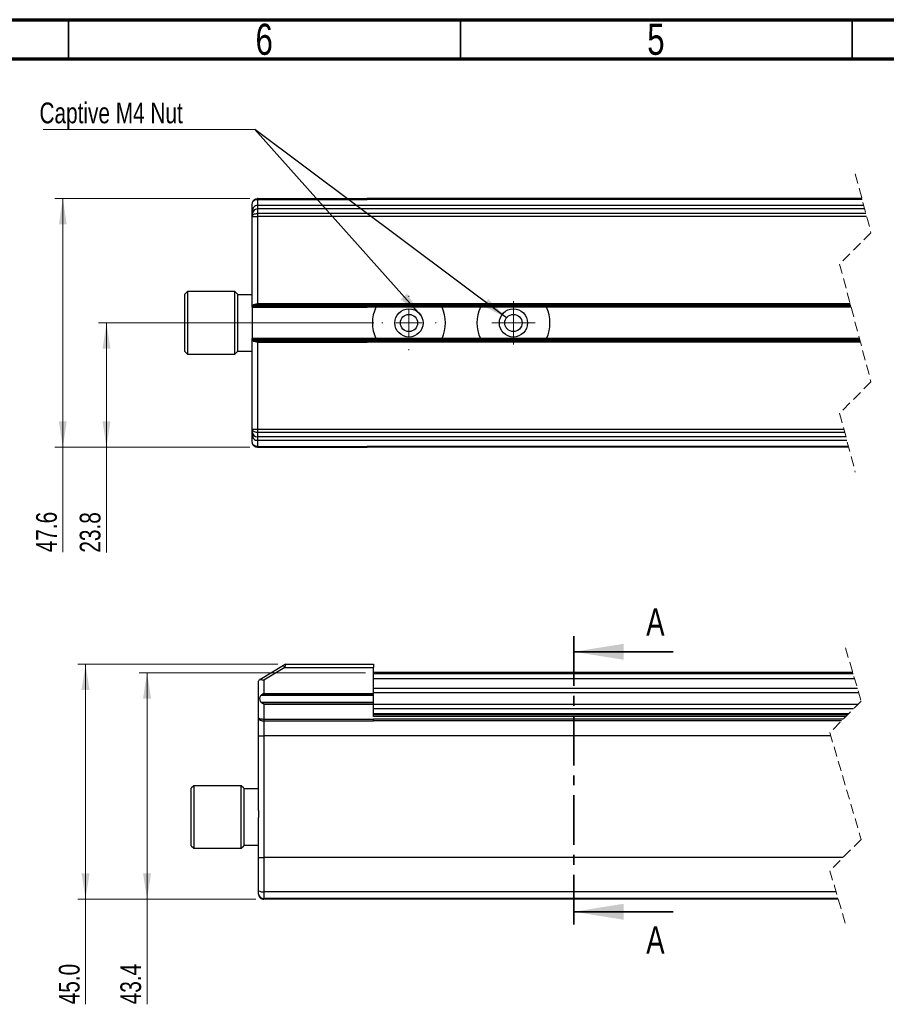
# Model space of a CAD drawing. Header units: millimetres. Extents: x 15 to 415, y 5 to 292.
# Tile 3 of 5: x 109 to 219, y 166 to 292. Entities that reach past the tile are written whole.
import ezdxf

# ---------------------------------------------------------------- set-up
doc = ezdxf.new("R2010")
doc.units = ezdxf.units.MM
doc.linetypes.add('CENTER', pattern=[10.16, 6.35, -1.27, 1.27, -1.27])
doc.linetypes.add('HIDDEN', pattern=[1.905, 1.27, -0.635])
doc.styles.add('SLDTEXTSTYLE0', font='TXT', dxfattribs={"width": 0.75})
doc.dimstyles.new('SLDDIMSTYLE0', dxfattribs={"dimtxt": 2.645833, "dimasz": 3.302, "dimexe": 0, "dimexo": 0.0625, "dimgap": 0.661458, "dimtad": 1, "dimdec": 1, "dimlfac": 1.5, "dimrnd": 1e-09, "dimzin": 4, "dimdsep": 46, "dimtxsty": 'SLDTEXTSTYLE0', "dimsah": 1, "dimcen": 0.09, "dimadec": 0, "dimazin": 1, "dimtfac": 1, "dimtdec": 1, "dimtofl": 0, "dimtmove": 0, "dimatfit": 3, "dimfxl": 1, "dimfrac": 2, "dimtolj": 1, "dimtzin": 12, "dimarcsym": 0})
doc.dimstyles.new('SLDDIMSTYLE1', dxfattribs={"dimtxt": 2.645833, "dimasz": 3.302, "dimexe": 0, "dimexo": 0.0625, "dimgap": 0.661458, "dimtad": 1, "dimdec": 1, "dimlfac": 1.5, "dimrnd": 1e-09, "dimzin": 12, "dimdsep": 46, "dimtxsty": 'SLDTEXTSTYLE0', "dimsah": 1, "dimcen": 0.09, "dimadec": 0, "dimazin": 3, "dimtfac": 1, "dimtdec": 1, "dimtofl": 0, "dimtmove": 0, "dimatfit": 3, "dimfxl": 1, "dimfrac": 2, "dimtolj": 1, "dimtzin": 12, "dimarcsym": 0})
doc.dimstyles.new('SLDDIMSTYLE3', dxfattribs={"dimtxt": 0.18, "dimasz": 3.302, "dimexe": 0, "dimexo": 0.0625, "dimgap": 0, "dimtad": 0, "dimtih": 1, "dimtoh": 1, "dimdec": 0, "dimrnd": 1e-09, "dimzin": 0, "dimdsep": 46, "dimtxsty": 'Standard', "dimsah": 1, "dimcen": 0.09, "dimadec": 0, "dimazin": 0, "dimtfac": 3.302, "dimtdec": 0, "dimtofl": 0, "dimtmove": 0, "dimatfit": 3, "dimfxl": 1, "dimfrac": 2, "dimtolj": 1, "dimtzin": 0, "dimarcsym": 0})

# ---------------------------------------------------------------- blocks, each defined once
blk = doc.blocks.new('_D')
at = {"color": 7, "linetype": 'Continuous', "lineweight": 0}
for p, q in [((141.7, 209.68), (116.16, 209.68)), ((117.16, 179.68), (117.16, 209.68)), ((138.91, 179.68), (116.16, 179.68)), ((117.16, 179.68), (117.16, 166.26))]:
    blk.add_line(p, q, dxfattribs=at)
at = {"color": 7, "linetype": 'Continuous', "lineweight": 18}
for points in [[(117.16, 209.68), (116.65, 206.38), (117.67, 206.38)], [(117.16, 179.68), (117.67, 182.98), (116.65, 182.98)]]:
    blk.add_solid(points, dxfattribs=at)
at = {"color": 7, "linetype": 'Continuous', "lineweight": 18, "insert": (113.75, 166.26), "char_height": 2.646, "attachment_point": 1, "rotation": 90, "style": 'SLDTEXTSTYLE0'}
blk.add_mtext('45.0', dxfattribs=at)
blk = doc.blocks.new('_D_1')
at = {"color": 7, "linetype": 'Continuous', "lineweight": 0}
for p, q in [((152.91, 208.61), (124.01, 208.61)), ((125.01, 208.61), (125.01, 179.68)), ((138.91, 179.68), (124.01, 179.68)), ((125.01, 179.68), (125.01, 166.26))]:
    blk.add_line(p, q, dxfattribs=at)
at = {"color": 7, "linetype": 'Continuous', "lineweight": 18}
for points in [[(125.01, 208.61), (124.5, 205.31), (125.52, 205.31)], [(125.01, 179.68), (125.52, 182.98), (124.5, 182.98)]]:
    blk.add_solid(points, dxfattribs=at)
at = {"color": 7, "linetype": 'Continuous', "lineweight": 18, "insert": (121.6, 166.26), "char_height": 2.646, "attachment_point": 1, "rotation": 90, "style": 'SLDTEXTSTYLE0'}
blk.add_mtext('43.4', dxfattribs=at)
blk = doc.blocks.new('_D_9')
at = {"color": 7, "linetype": 'Continuous', "lineweight": 0}
for p, q in [((153.97, 253.27), (118.83, 253.27)), ((119.83, 237.4), (119.83, 253.27)), ((138.11, 237.4), (118.83, 237.4)), ((119.83, 237.4), (119.83, 223.94))]:
    blk.add_line(p, q, dxfattribs=at)
at = {"color": 7, "linetype": 'Continuous', "lineweight": 18}
for points in [[(119.83, 253.27), (119.33, 249.97), (120.34, 249.97)], [(119.83, 237.4), (120.34, 240.7), (119.33, 240.7)]]:
    blk.add_solid(points, dxfattribs=at)
at = {"color": 7, "linetype": 'Continuous', "lineweight": 18, "insert": (116.42, 223.94), "char_height": 2.646, "attachment_point": 1, "rotation": 90, "style": 'SLDTEXTSTYLE0'}
blk.add_mtext('23.8', dxfattribs=at)
blk = doc.blocks.new('_D_10')
at = {"color": 7, "linetype": 'Continuous', "lineweight": 0}
for p, q in [((138.11, 269.15), (113.26, 269.15)), ((114.26, 237.4), (114.26, 269.15)), ((138.11, 237.4), (113.26, 237.4)), ((114.26, 237.4), (114.26, 223.99))]:
    blk.add_line(p, q, dxfattribs=at)
at = {"color": 7, "linetype": 'Continuous', "lineweight": 18}
for points in [[(114.26, 269.15), (113.75, 265.85), (114.76, 265.85)], [(114.26, 237.4), (114.76, 240.7), (113.75, 240.7)]]:
    blk.add_solid(points, dxfattribs=at)
at = {"color": 7, "linetype": 'Continuous', "lineweight": 18, "insert": (110.85, 223.99), "char_height": 2.646, "attachment_point": 1, "rotation": 90, "style": 'SLDTEXTSTYLE0'}
blk.add_mtext('47.6', dxfattribs=at)
blk = doc.blocks.new('SW_NOTE_0_4')
at = {"color": 0, "linetype": 'Continuous', "lineweight": 0}
blk.add_line((-26.99, 0), (0, 0), dxfattribs=at)
blk.add_line((-26.99, 0), (0, 0), dxfattribs=at)
at = {"color": 0, "linetype": 'Continuous', "lineweight": 0, "insert": (-27.47, 3.46), "char_height": 2.6458, "attachment_point": 1, "style": 'SLDTEXTSTYLE0'}
blk.add_mtext('Captive M4 Nut', dxfattribs=at)
blk = doc.blocks.new('SW_CENTERMARKSYMBOL_1')
at = {"color": 0, "linetype": 'Continuous', "lineweight": 18}
for p, q in [((0, 3.33), (0, 3.47)), ((0, 0), (0, 1.67)), ((-3.33, 0), (-3.47, 0)), ((0, 0), (-1.67, 0)), ((0, 0), (0, -1.67)), ((0, 0), (1.67, 0)), ((3.33, 0), (3.47, 0)), ((0, -3.33), (0, -3.47))]:
    blk.add_line(p, q, dxfattribs=at)
blk = doc.blocks.new('SW_CENTERMARKSYMBOL_2')
at = {"color": 0, "linetype": 'Continuous', "lineweight": 18}
for p, q in [((0, 1.67), (0, 2.77)), ((0, 0), (0, 1.67)), ((-1.67, 0), (-2.77, 0)), ((0, 0), (-1.67, 0)), ((0, 0), (0, -1.67)), ((0, 0), (1.67, 0)), ((1.67, 0), (2.77, 0)), ((0, -1.67), (0, -2.77))]:
    blk.add_line(p, q, dxfattribs=at)

msp = doc.modelspace()

# ---------------------------------------------------------------- linework, layer by layer
at = {"color": 7, "linetype": 'Continuous', "lineweight": 70}
for p, q in [((15, 292), (415, 292)), ((20, 287), (410, 287))]:
    msp.add_line(p, q, dxfattribs=at)
at = {"color": 7, "linetype": 'Continuous', "lineweight": 35}
for p, q in [((115, 287), (115, 292)), ((165, 287), (165, 292)), ((215, 292), (215, 287)), ((215, 287), (215, 292)), ((192.175615, 211.278768), (179.475615, 211.278768)), ((192.175615, 178.078514), (179.475615, 178.078514))]:
    msp.add_line(p, q, dxfattribs=at)
at = {"color": 7, "linetype": 'HIDDEN', "lineweight": 18}
for p, q in [((215.412716, 272.324095), (217.412716, 264.798262)), ((217.412716, 264.798262), (213.412716, 260.798262)), ((213.412716, 260.798262), (217.412716, 245.746595)), ((217.412716, 245.746595), (213.412716, 241.746595)), ((213.412716, 241.746595), (215.412716, 234.220762)), ((214.1583, 211.787076), (216.1583, 204.966243)), ((216.1583, 204.966243), (212.1583, 200.966243)), ((212.1583, 200.966243), (216.1583, 187.324576)), ((216.1583, 187.324576), (212.1583, 183.324576)), ((212.1583, 183.324576), (214.1583, 176.503743))]:
    msp.add_line(p, q, dxfattribs=at)
at = {"color": 7, "linetype": 'Continuous', "lineweight": 25}
for p, q in [((139.056951, 269.147181), (139.048199, 269.14646)), ((139.048199, 269.14646), (139.091005, 269.14646)), ((139.068275, 269.147945), (139.056951, 269.147181)), ((139.056951, 269.147181), (139.095505, 269.147181)), ((139.107436, 269.149096), (153.107434, 269.149096)), ((139.107436, 269.149093), (139.107436, 269.053378)), ((153.107434, 269.053381), (153.107434, 269.149096)), ((216.256474, 269.149096), (153.107434, 269.149096)), ((138.440768, 267.605763), (138.440768, 268.482429)), ((139.107436, 269.053381), (153.107434, 269.053381)), ((139.107436, 269.052529), (139.107436, 268.272429)), ((139.107436, 268.272429), (139.107436, 267.825267)), ((216.489449, 268.272429), (139.107436, 268.272429)), ((216.28191, 269.053381), (153.107434, 269.053381)), ((138.440768, 267.172359), (138.440768, 267.605763)), ((138.440768, 266.885796), (138.440768, 267.172359)), ((138.440768, 255.278827), (138.440768, 266.885796)), ((138.440768, 266.885796), (139.107436, 266.885796)), ((139.107436, 267.825267), (139.107436, 267.252141)), ((216.608286, 267.825267), (139.107436, 267.825267)), ((139.107436, 267.252141), (139.107436, 266.885796)), ((216.760595, 267.252141), (139.107436, 267.252141)), ((139.107436, 266.885796), (139.107436, 255.73908)), ((216.85795, 266.885796), (139.107436, 266.885796)), ((130.167434, 257.272429), (129.834095, 256.939095)), ((129.834095, 249.605762), (129.834095, 256.939095)), ((136.234094, 257.272429), (130.167434, 257.272429)), ((130.167434, 257.272429), (130.167434, 249.272429)), ((136.567433, 256.939095), (136.234094, 257.272429)), ((136.234094, 249.272429), (136.234094, 257.272429)), ((136.567433, 256.939095), (136.567433, 249.605762)), ((138.440768, 256.855762), (136.567433, 256.855762)), ((138.440797, 255.278657), (138.440768, 255.278827)), ((138.440768, 255.278827), (138.440768, 251.266029)), ((138.471494, 255.272442), (153.107434, 255.272442)), ((138.478209, 255.273981), (153.107434, 255.27398)), ((138.53085, 255.491216), (138.530085, 255.472434)), ((138.530085, 255.472434), (138.530085, 255.405757)), ((138.530085, 255.472434), (214.828064, 255.472434)), ((138.530085, 255.405757), (214.845781, 255.405757)), ((138.53085, 255.491216), (214.823072, 255.491216)), ((138.631334, 255.605762), (138.595491, 255.599737)), ((138.595491, 255.599737), (214.794228, 255.599737)), ((138.707429, 255.605762), (138.631334, 255.605762)), ((138.707429, 255.605762), (214.792629, 255.605762)), ((139.107436, 255.73908), (214.757199, 255.73908)), ((214.880799, 255.27398), (153.107434, 255.27398)), ((153.107434, 255.27398), (153.107434, 255.272442)), ((214.881211, 255.272442), (153.107434, 255.272442)), ((138.440768, 251.266029), (138.440797, 251.266201)), ((138.440768, 239.659062), (138.440768, 251.266029)), ((153.107434, 251.272415), (138.471494, 251.272415)), ((138.478209, 251.270877), (153.107434, 251.270877)), ((138.530085, 251.139101), (138.530085, 251.072424)), ((138.530085, 251.139101), (153.107434, 251.139101)), ((138.530085, 251.072424), (215.997368, 251.072424)), ((138.631334, 250.939095), (138.707429, 250.939095)), ((138.707429, 250.939095), (216.032803, 250.939095)), ((139.107436, 250.80577), (139.107436, 239.659062)), ((139.107436, 250.80577), (153.107434, 250.80577)), ((153.107434, 251.272415), (153.107434, 251.270877)), ((215.94422, 251.272415), (153.107434, 251.272415)), ((153.107434, 251.270877), (153.107434, 251.270737)), ((153.107434, 251.270737), (153.107434, 251.139101)), ((215.944667, 251.270737), (153.107434, 251.270737)), ((215.97965, 251.139101), (153.107434, 251.139101)), ((216.068233, 250.80577), (153.107434, 250.80577)), ((129.834095, 249.605762), (130.167434, 249.272429)), ((130.167434, 249.272429), (136.234094, 249.272429)), ((136.234094, 249.272429), (136.567433, 249.605762)), ((136.567433, 249.689095), (138.440768, 249.689095)), ((139.107436, 239.659062), (138.440768, 239.659062)), ((138.440768, 239.372499), (138.440768, 239.659062)), ((138.440768, 238.939095), (138.440768, 239.372499)), ((138.440768, 238.062429), (138.440768, 238.939095)), ((138.440768, 238.937438), (138.440768, 238.905947)), ((138.441304, 238.917276), (138.441433, 238.912039)), ((213.967482, 239.659062), (139.107436, 239.659062)), ((139.107436, 239.659062), (139.107436, 239.292717)), ((214.064836, 239.292717), (139.107436, 239.292717)), ((139.107436, 239.292717), (139.107436, 238.719591)), ((214.217146, 238.719591), (139.107436, 238.719591)), ((139.107436, 238.719591), (139.107436, 238.272428)), ((214.335978, 238.272428), (139.107436, 238.272428)), ((139.107436, 238.272428), (139.107436, 237.492329)), ((138.774852, 237.484642), (138.78875, 237.476864)), ((138.807922, 237.46683), (138.817757, 237.461985)), ((138.817757, 237.461985), (138.829966, 237.461985)), ((138.817757, 237.461985), (138.827602, 237.457332)), ((139.107436, 237.491479), (139.107436, 237.395764)), ((139.107436, 237.491477), (153.107434, 237.491477)), ((139.107436, 237.395762), (153.107434, 237.395762)), ((214.543521, 237.491477), (153.107434, 237.491477)), ((153.107434, 237.395762), (153.107434, 237.491477)), ((214.568957, 237.395762), (153.107434, 237.395762)), ((139.405156, 207.756488), (142.418757, 209.564647)), ((142.59025, 209.278812), (139.909998, 207.670658)), ((142.59027, 209.278803), (142.59025, 209.278812)), ((142.59027, 209.278803), (153.909996, 209.278803)), ((142.701244, 209.678743), (153.909996, 209.678743)), ((153.909996, 209.678743), (153.909996, 209.278803)), ((153.909996, 205.958592), (153.909996, 209.278803)), ((139.909998, 207.670658), (139.909998, 205.958592)), ((215.089272, 208.612076), (153.909996, 208.612076)), ((215.108817, 208.545409), (153.909996, 208.545409)), ((215.128367, 208.478743), (153.909996, 208.478743)), ((215.323846, 207.812076), (153.909996, 207.812076)), ((139.24333, 202.818929), (139.24333, 207.470658)), ((215.685045, 206.580242), (153.909996, 206.580242)), ((139.577414, 205.731999), (153.909996, 205.731999)), ((139.859513, 205.923192), (139.850761, 205.917053)), ((139.850761, 205.917053), (153.909996, 205.917053)), ((139.870837, 205.931142), (139.859513, 205.923192)), ((139.859513, 205.923192), (153.909996, 205.923192)), ((139.870837, 205.931142), (153.909996, 205.931142)), ((139.893338, 205.946922), (153.909996, 205.946922)), ((139.909998, 205.958592), (153.909996, 205.958592)), ((215.846295, 206.030313), (153.909996, 206.030313)), ((153.909996, 205.946922), (153.909996, 205.958592)), ((153.909996, 205.931142), (153.909996, 205.946922)), ((153.909996, 205.923192), (153.909996, 205.931142)), ((153.909996, 205.917053), (153.909996, 205.923192)), ((153.909996, 205.731999), (153.909996, 205.917053)), ((153.909996, 204.825487), (153.909996, 205.731999)), ((139.577414, 204.825487), (139.591312, 204.816793)), ((139.577414, 204.825487), (153.909996, 204.825487)), ((139.591312, 204.816793), (153.909996, 204.816793)), ((139.610484, 204.804584), (139.620319, 204.798236)), ((139.610484, 204.804584), (153.909996, 204.804584)), ((139.620319, 204.798236), (139.627998, 204.793243)), ((139.620319, 204.798236), (153.909996, 204.798236)), ((139.627998, 204.793243), (153.909996, 204.793243)), ((139.909998, 204.598894), (139.909998, 202.687906)), ((139.909998, 204.598894), (153.909996, 204.598894)), ((153.909996, 204.816793), (153.909996, 204.825487)), ((153.909996, 204.804584), (153.909996, 204.816793)), ((153.909996, 204.798236), (153.909996, 204.804584)), ((153.909996, 204.793243), (153.909996, 204.798236)), ((153.909996, 204.598894), (153.909996, 204.793243)), ((153.909996, 203.012077), (153.909996, 204.598894)), ((215.719228, 204.527173), (153.909996, 204.527173)), ((215.169301, 203.977244), (153.909996, 203.977244)), ((139.24333, 200.54541), (139.24333, 202.818929)), ((139.909998, 202.686541), (139.909998, 202.452772)), ((139.909998, 202.686541), (153.909996, 202.686541)), ((139.909998, 202.45277), (153.909996, 202.45277)), ((139.909998, 202.451904), (139.909998, 200.54541)), ((214.537467, 203.34541), (153.909996, 203.34541)), ((214.404131, 203.212076), (153.909996, 203.212076)), ((214.204133, 203.012077), (153.909996, 203.012077)), ((153.909996, 202.45277), (153.909996, 202.686541)), ((213.878597, 202.686541), (153.909996, 202.686541)), ((213.644828, 202.45277), (153.909996, 202.45277)), ((139.24333, 200.54541), (139.909998, 200.54541)), ((139.24333, 191.024713), (139.24333, 200.54541)), ((212.281694, 200.54541), (139.909998, 200.54541)), ((139.909998, 200.54541), (139.909998, 185.012076)), ((130.969996, 194.178743), (130.636657, 193.84541)), ((130.636657, 190.178743), (130.636657, 193.84541)), ((137.036656, 194.178743), (130.969996, 194.178743)), ((130.969996, 194.178743), (130.969996, 190.178743)), ((137.369995, 193.84541), (137.036656, 194.178743)), ((137.036656, 190.178743), (137.036656, 194.178743)), ((137.369995, 193.84541), (137.369995, 190.178743)), ((139.24333, 193.762076), (137.369995, 193.762076)), ((130.636657, 186.512077), (130.636657, 190.178743)), ((130.969996, 190.178743), (130.969996, 186.178743)), ((137.036656, 186.178743), (137.036656, 190.178743)), ((137.369995, 190.178743), (137.369995, 186.512077)), ((139.24333, 185.012076), (139.24333, 190.132774)), ((130.636657, 186.512077), (130.969996, 186.178743)), ((130.969996, 186.178743), (137.036656, 186.178743)), ((137.036656, 186.178743), (137.369995, 186.512077)), ((137.369995, 186.59541), (139.24333, 186.59541)), ((139.24333, 185.012076), (139.909998, 185.012076)), ((139.24333, 180.767654), (139.24333, 185.012076)), ((139.909998, 185.012076), (139.909998, 180.63291)), ((213.8458, 185.012076), (139.909998, 185.012076)), ((139.24333, 180.34541), (139.24333, 180.767654)), ((212.947548, 180.63291), (139.909998, 180.63291)), ((139.909998, 180.63291), (139.909998, 179.788422)), ((213.19517, 179.788422), (139.909998, 179.788422)), ((139.909998, 179.788422), (139.909998, 179.678743)), ((213.227327, 179.678743), (139.909998, 179.678743))]:
    msp.add_line(p, q, dxfattribs=at)
at = {"color": 7, "linetype": 'CENTER', "lineweight": 35}
msp.add_line((179.475615, 213.278768), (179.475615, 176.078514), dxfattribs=at)
at = {"color": 7, "linetype": 'Continuous', "lineweight": 25, "flags": 128}
for points in [[(139.090776, 269.148887), (139.079521, 269.148511), (139.068275, 269.147945)], [(138.440768, 266.885796), (138.453573, 266.957265), (138.491511, 267.025989), (138.553122, 267.089326), (138.636023, 267.14484), (138.737052, 267.1904), (138.852308, 267.224254), (138.977368, 267.245101), (139.107436, 267.252141)], [(139.107436, 239.292717), (138.977368, 239.299756), (138.852308, 239.320603), (138.737052, 239.354457), (138.636023, 239.400018), (138.553122, 239.455532), (138.491511, 239.518868), (138.453573, 239.587592), (138.440768, 239.659062)], [(138.78875, 237.476864), (138.798296, 237.471769), (138.807922, 237.46683)], [(142.418757, 209.564647), (142.440374, 209.577619), (142.461166, 209.590094), (142.480339, 209.601594), (142.497147, 209.611678), (142.510946, 209.61996), (142.521218, 209.626125), (142.527566, 209.629933), (142.529751, 209.631241)], [(142.59025, 209.278812), (142.524625, 209.388195), (142.468984, 209.480926), (142.431811, 209.542888), (142.418757, 209.564647)], [(142.701244, 209.678743), (142.699108, 209.67103), (142.69279, 209.648253), (142.682528, 209.611284), (142.668719, 209.561545), (142.651911, 209.500946), (142.632728, 209.431815), (142.611906, 209.356807), (142.59027, 209.278803)], [(139.893338, 205.946922), (139.882083, 205.940623), (139.870837, 205.931142)], [(139.591312, 204.816793), (139.600858, 204.810594), (139.610484, 204.804584)]]:
    msp.add_lwpolyline(points, dxfattribs=at)
at = {"color": 7, "linetype": 'Continuous', "lineweight": 25}
for centre, radius in [((158.440764, 253.272428), 1.799999), ((158.44076, 253.272427), 1.1), ((171.774094, 253.272428), 1.799999), ((171.774099, 253.272431), 1.1)]:
    msp.add_circle(centre, radius, dxfattribs=at)
for centre, radius, start, end in [((139.107422, 267.605775), 0.666655, 89.99884561, 180.00104767), ((139.100618, 267.165415), 0.659887, 89.4080288, 179.39710223), ((138.451271, 255.284417), 0.011924, 211.60158242, 246.88052863), ((158.440859, 253.272429), 4.666757, 154.62340863, 205.37659137), ((158.440771, 253.272429), 4.666664, 334.62286691, 25.37713309), ((171.774097, 253.272429), 4.666664, 154.62286691, 205.37713309), ((171.774101, 253.272429), 4.666664, 334.62286691, 25.37713309), ((138.451271, 251.260441), 0.011924, 113.11947137, 148.39841758), ((139.100618, 239.379443), 0.659887, 180.60289777, 270.5919712), ((139.107422, 238.939083), 0.666655, 179.99895233, 270.00115439), ((142.701232, 209.345474), 0.333269, 89.9980176, 120.96682282), ((139.577052, 207.470091), 0.334023, 120.97223766, 129.54240624), ((139.750133, 181.558553), 0.939346, 237.34847383, 279.798693), ((139.859659, 180.405638), 0.619265, 185.58124152, 274.66257231), ((139.909984, 180.345398), 0.666655, 179.99895233, 270.00115439)]:
    msp.add_arc(centre, radius, start, end, dxfattribs=at)
for points, knots in [([(138.440768, 268.482429), (138.440769, 268.48397), (138.44083, 268.548429), (138.461767, 268.686837), (138.554427, 268.87571), (138.706757, 269.028271), (138.896354, 269.129551), (139.0367, 269.142546), (139.107436, 269.149096)], [0, 0, 0, 0, 0.0044316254, 0.1854260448, 0.3966472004, 0.597983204, 0.7973807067, 1, 1, 1, 1]), ([(139.107436, 269.149096), (139.106283, 269.149094), (139.10073, 269.149088), (139.095177, 269.148976), (139.090776, 269.148887)], [0, 0, 0, 0, 0.2074950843, 1, 1, 1, 1]), ([(138.440768, 268.482429), (138.440769, 268.483768), (138.440829, 268.539758), (138.462213, 268.661542), (138.557309, 268.824903), (138.710725, 268.953272), (138.899226, 269.036646), (139.037036, 269.047159), (139.107436, 269.052529)], [0, 0, 0, 0, 0.0041405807, 0.1731409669, 0.374532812, 0.5752057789, 0.7829935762, 1, 1, 1, 1]), ([(138.441115, 255.278169), (138.441065, 255.27825), (138.440985, 255.27838), (138.440859, 255.27853), (138.440816, 255.278619), (138.440797, 255.278657)], [0, 0, 0, 0, 0.4944137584, 0.7815160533, 1, 1, 1, 1]), ([(138.471464, 255.272442), (138.467664, 255.272484), (138.461298, 255.272555), (138.452979, 255.2726), (138.44851, 255.273195), (138.446589, 255.273451)], [0, 0, 0, 0, 0.4577181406, 0.7668441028, 1, 1, 1, 1]), ([(138.478209, 255.273981), (138.477078, 255.273546), (138.475418, 255.272908), (138.473124, 255.2725), (138.472011, 255.272461), (138.471464, 255.272442)], [0, 0, 0, 0, 0.520788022, 0.7641371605, 1, 1, 1, 1]), ([(138.530085, 255.405757), (138.529367, 255.392198), (138.527995, 255.366289), (138.518256, 255.330216), (138.504518, 255.301117), (138.491005, 255.28159), (138.480767, 255.275502), (138.478209, 255.273981)], [0, 0, 0, 0, 0.2774988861, 0.530269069, 0.7572492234, 0.9393524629, 1, 1, 1, 1]), ([(138.595491, 255.599737), (138.5853, 255.594598), (138.563501, 255.583608), (138.544433, 255.551841), (138.533881, 255.520337), (138.531764, 255.499997), (138.53085, 255.491216)], [0, 0, 0, 0, 0.252748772, 0.5406182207, 0.8016792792, 1, 1, 1, 1]), ([(139.107436, 255.73908), (139.106151, 255.738508), (139.06919, 255.722039), (138.972701, 255.679832), (138.843254, 255.622595), (138.742903, 255.610159), (138.707429, 255.605762)], [0, 0, 0, 0, 0.0099589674, 0.2864924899, 0.7477749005, 1, 1, 1, 1]), ([(138.440797, 251.266201), (138.440823, 251.266246), (138.440876, 251.266342), (138.440996, 251.266495), (138.441071, 251.266616), (138.441115, 251.266689)], [0, 0, 0, 0, 0.2680814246, 0.5608114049, 1, 1, 1, 1]), ([(138.446589, 251.271407), (138.447641, 251.271537), (138.451753, 251.272045), (138.46007, 251.272124), (138.467307, 251.272309), (138.471464, 251.272415)], [0, 0, 0, 0, 0.12765670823, 0.49889707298, 1, 1, 1, 1]), ([(138.471464, 251.272415), (138.472573, 251.27234), (138.474271, 251.272224), (138.476506, 251.271568), (138.477631, 251.271112), (138.478209, 251.270877)], [0, 0, 0, 0, 0.4770182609, 0.730716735, 1, 1, 1, 1]), ([(138.478209, 251.270877), (138.484465, 251.265961), (138.500017, 251.253741), (138.51531, 251.222023), (138.527694, 251.18294), (138.529292, 251.15364), (138.530085, 251.139101)], [0, 0, 0, 0, 0.1614585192, 0.4014225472, 0.7029792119, 1, 1, 1, 1]), ([(138.530085, 251.072424), (138.53071, 251.059268), (138.531909, 251.034029), (138.541912, 250.998938), (138.558604, 250.969451), (138.588021, 250.943928), (138.615108, 250.940906), (138.631334, 250.939095)], [0, 0, 0, 0, 0.2097885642, 0.40250264, 0.5762645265, 0.7461878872, 1, 1, 1, 1]), ([(138.707429, 250.939095), (138.742903, 250.9347), (138.843256, 250.922266), (138.972689, 250.865), (139.069206, 250.822851), (139.106151, 250.806347), (139.107436, 250.805773)], [0, 0, 0, 0, 0.2522240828, 0.7135046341, 0.9900368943, 1, 1, 1, 1]), ([(139.107436, 237.492329), (139.037036, 237.497699), (138.899226, 237.508211), (138.710725, 237.591586), (138.557309, 237.719954), (138.462213, 237.883316), (138.440829, 238.0051), (138.440769, 238.06109), (138.440768, 238.062429)], [0, 0, 0, 0, 0.21700642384, 0.42479422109, 0.625467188, 0.82685903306, 0.9958594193, 1, 1, 1, 1]), ([(139.107436, 237.395762), (139.0367, 237.402312), (138.896354, 237.415307), (138.706757, 237.516587), (138.554427, 237.669148), (138.461767, 237.85802), (138.44083, 237.996428), (138.440769, 238.060888), (138.440768, 238.062429)], [0, 0, 0, 0, 0.2026192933, 0.402016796, 0.6033527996, 0.8145739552, 0.9955683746, 1, 1, 1, 1]), ([(139.24333, 207.470658), (139.243332, 207.471469), (139.243462, 207.515333), (139.261471, 207.615484), (139.327769, 207.687749), (139.364397, 207.727674)], [0, 0, 0, 0, 0.0083607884, 0.4521349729, 1, 1, 1, 1]), ([(139.364397, 207.727674), (139.402116, 207.734527), (139.488351, 207.750192), (139.639596, 207.727418), (139.781067, 207.699738), (139.876002, 207.678325), (139.908475, 207.671001), (139.909998, 207.670658)], [0, 0, 0, 0, 0.2067172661, 0.4725994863, 0.8194560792, 0.9915310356, 1, 1, 1, 1]), ([(139.577414, 205.731999), (139.539121, 205.701771), (139.461228, 205.640282), (139.399875, 205.497222), (139.373395, 205.338565), (139.377502, 205.169342), (139.415982, 205.006245), (139.490568, 204.887141), (139.554933, 204.841447), (139.577414, 204.825487)], [0, 0, 0, 0, 0.1396733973, 0.2841124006, 0.4376929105, 0.6060135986, 0.7718336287, 0.9203080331, 1, 1, 1, 1]), ([(139.850761, 205.917053), (139.822078, 205.896857), (139.762356, 205.854807), (139.671652, 205.792473), (139.608557, 205.751984), (139.577414, 205.731999)], [0, 0, 0, 0, 0.3187766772, 0.6637504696, 1, 1, 1, 1]), ([(139.909998, 205.958592), (139.908845, 205.957785), (139.903293, 205.953894), (139.897739, 205.950004), (139.893338, 205.946922)], [0, 0, 0, 0, 0.2075410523, 1, 1, 1, 1]), ([(139.627998, 204.793243), (139.656091, 204.77466), (139.713129, 204.736929), (139.805367, 204.672052), (139.871422, 204.626071), (139.908849, 204.599703), (139.909998, 204.598894)], [0, 0, 0, 0, 0.2950230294, 0.598983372, 0.9876889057, 1, 1, 1, 1]), ([(139.24333, 202.818929), (139.243331, 202.818634), (139.243417, 202.803129), (139.289203, 202.764877), (139.381714, 202.738471), (139.528114, 202.709121), (139.708683, 202.691704), (139.840354, 202.68922), (139.909998, 202.687906)], [0, 0, 0, 0, 0.0012676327, 0.0666843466, 0.2168865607, 0.4333597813, 0.7002933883, 1, 1, 1, 1]), ([(139.24333, 202.818929), (139.243331, 202.818112), (139.243389, 202.782677), (139.269901, 202.698709), (139.370645, 202.596615), (139.521073, 202.516213), (139.705814, 202.462321), (139.840058, 202.455472), (139.909998, 202.451904)], [0, 0, 0, 0, 0.0029753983, 0.1290686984, 0.3056941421, 0.5117254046, 0.7456134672, 1, 1, 1, 1]), ([(139.24333, 191.024713), (139.244019, 190.800271), (139.244933, 190.502957), (139.243645, 190.205645), (139.24333, 190.132774)], [0, 0, 0, 0, 0.75489741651, 1, 1, 1, 1]), ([(139.249151, 180.257466), (139.250164, 180.25042), (139.253388, 180.22798), (139.260916, 180.190369), (139.269649, 180.160426), (139.274026, 180.145418)], [0, 0, 0, 0, 0.1858707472, 0.5919328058, 1, 1, 1, 1]), ([(139.274026, 180.145418), (139.275117, 180.142024), (139.276754, 180.136933), (139.27901, 180.13017), (139.280185, 180.126805), (139.280771, 180.125124)], [0, 0, 0, 0, 0.5000273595, 0.7502164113, 1, 1, 1, 1]), ([(139.332647, 180.012076), (139.333792, 180.010102), (139.338178, 180.002543), (139.348, 179.98651), (139.36474, 179.961307), (139.392758, 179.923253), (139.417993, 179.895952), (139.433896, 179.878748)], [0, 0, 0, 0, 0.04078688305, 0.15624319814, 0.33605139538, 0.58158928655, 1, 1, 1, 1])]:
    msp.add_open_spline(points, degree=3, knots=knots, dxfattribs=at)
at = {"color": 7, "linetype": 'Continuous', "lineweight": 35}
for points in [[(179.475615, 211.278768), (185.825615, 210.262768), (185.825615, 212.294768)], [(179.475615, 178.078514), (185.825615, 177.062514), (185.825615, 179.094514)]]:
    msp.add_solid(points, dxfattribs=at)

# ---------------------------------------------------------------- block references
at = {"color": 7, "linetype": 'Continuous', "lineweight": 0}
for name, p in [('SW_NOTE_0_4', (138.752284, 277.955739)), ('SW_CENTERMARKSYMBOL_1', (158.440768, 253.272429)), ('SW_CENTERMARKSYMBOL_2', (171.774099, 253.272429))]:
    msp.add_blockref(name, p, dxfattribs=at)

# ---------------------------------------------------------------- texts
at = {"color": 7, "linetype": 'Continuous', "lineweight": 0, "char_height": 3.96875, "attachment_point": 2, "style": 'SLDTEXTSTYLE0'}
for s, insert in [('6', (139.960037, 291.483662)), ('5', (189.960037, 291.483662))]:
    msp.add_mtext(s, dxfattribs=dict(at, insert=insert))
at = {"color": 7, "linetype": 'Continuous', "char_height": 3.5, "attachment_point": 1, "style": 'SLDTEXTSTYLE0'}
for insert in [(188.724669, 216.834314), (188.724669, 176.228517)]:
    msp.add_mtext('A', dxfattribs=dict(at, insert=insert))

# ---------------------------------------------------------------- dimensions: what is measured, and where the dimension line sits
at = {"color": 7, "linetype": 'Continuous', "lineweight": 18}
for base, p1, p2, angle, dimstyle, picture, middle in [((114.255989, 269.149095), (139.107431, 237.395762), (139.107431, 269.149095), 89.99999998, 'SLDDIMSTYLE1', '_D_10', (114.255989, 227.414052)), ((119.834098, 253.272429), (139.107431, 237.395762), (154.974098, 253.272429), 90, 'SLDDIMSTYLE1', '_D_9', (119.834098, 227.360877)), ((117.162174, 209.678743), (139.909993, 179.678743), (142.701246, 209.678743), 90, 'SLDDIMSTYLE0', '_D', (117.162174, 169.678538)), ((125.010685, 179.678743), (153.909993, 208.612076), (139.909993, 179.678743), 90, 'SLDDIMSTYLE1', '_D_1', (125.010685, 169.678538))]:
    dim = msp.add_linear_dim(base=base, p1=p1, p2=p2, angle=angle, dimstyle=dimstyle, dxfattribs=at)
    dim.commit()
    dim.dimension.update_dxf_attribs({"geometry": picture, "text_midpoint": middle, "dimtype": 160})

# ---------------------------------------------------------------- leaders
at = {"color": 7, "linetype": 'Continuous', "lineweight": 0}
for points in [[(159.988576, 254.191275), (138.752284, 277.955739)], [(170.879593, 253.912634), (138.752284, 277.955739)]]:
    msp.add_leader(points, dimstyle='SLDDIMSTYLE3', dxfattribs=at)

doc.saveas('drawing.dxf')
